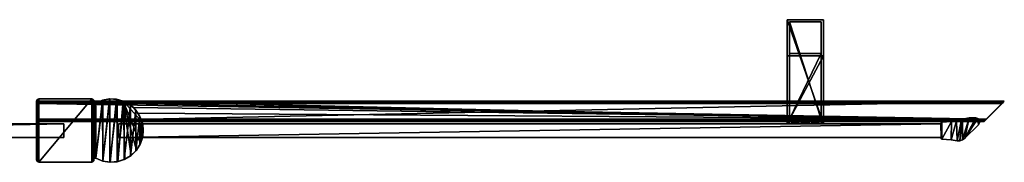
# Model space of a CAD drawing. Header units: metres. Extents: x 0 to 747, y -215 to 49.
# Tile 10 of 10: x 312 to 747, y -14 to 49. Entities that reach past the tile are written whole.
import ezdxf

# ---------------------------------------------------------------- set-up
doc = ezdxf.new("R2010")
doc.units = ezdxf.units.M

msp = doc.modelspace()

# ---------------------------------------------------------------- linework, layer by layer
at = {"layer": 'Y2A75L'}
for points in [[(726.200134, 4.314908, 13.5), (728.414612, 4.919908, 13.5), (726.422729, -4.53554, 13.5)], [(728.414612, 4.919908, 13.5), (726.200134, 4.314908, 13.5), (728.414612, 4.919908, 1980.5)], [(726.200134, 4.314908, 13.5), (726.200134, 4.314908, 1980.5), (728.414612, 4.919908, 1980.5)], [(728.414612, 4.919908, 1980.5), (726.200134, 4.314908, 1980.5), (726.422729, -4.53554, 1980.5)], [(726.422729, -4.53554, 13.5), (728.414612, 4.919908, 13.5), (727.660767, -4.524976, 13.5)], [(727.660767, -4.524976, 1980.5), (728.414612, 4.919908, 1980.5), (726.422729, -4.53554, 1980.5)], [(728.414612, 4.919908, 13.5), (728.756226, 5.03027, 13.5), (727.660767, -4.524976, 13.5)], [(727.660767, -4.524976, 13.5), (728.756226, 5.03027, 13.5), (728.836304, -4.136368, 13.5)], [(728.836304, -4.136368, 1980.5), (728.756226, 5.03027, 1980.5), (727.660767, -4.524976, 1980.5)], [(728.756226, 5.03027, 1980.5), (728.414612, 4.919908, 1980.5), (727.660767, -4.524976, 1980.5)], [(728.756226, 5.03027, 1980.5), (728.756226, 5.03027, 13.5), (728.414612, 4.919908, 1980.5)], [(728.756226, 5.03027, 13.5), (728.414612, 4.919908, 13.5), (728.414612, 4.919908, 1980.5)], [(728.756226, 5.03027, 13.5), (731.707153, 5.629982, 13.5), (728.836304, -4.136368, 13.5)], [(728.756226, 5.03027, 13.5), (728.756226, 5.03027, 1980.5), (731.707153, 5.629982, 13.5)], [(728.756226, 5.03027, 1980.5), (731.707153, 5.629982, 1980.5), (731.707153, 5.629982, 13.5)], [(731.707153, 5.629982, 1980.5), (728.756226, 5.03027, 1980.5), (728.836304, -4.136368, 1980.5)], [(728.836304, -4.136368, 13.5), (731.707153, 5.629982, 13.5), (729.83667, -3.406941, 13.5)], [(729.83667, -3.406941, 1980.5), (731.707153, 5.629982, 1980.5), (728.836304, -4.136368, 1980.5)], [(731.707153, 5.629982, 13.5), (734.718201, 5.667322, 13.5), (729.83667, -3.406941, 13.5)], [(734.718201, 5.667322, 13.5), (735.661133, 5.305964, 13.5), (729.83667, -3.406941, 13.5)], [(735.661133, 5.305964, 1980.5), (734.718201, 5.667322, 1980.5), (729.83667, -3.406941, 1980.5)], [(729.83667, -3.406941, 1980.5), (734.718201, 5.667322, 1980.5), (731.707153, 5.629982, 1980.5)], [(729.83667, -3.406941, 13.5), (735.661133, 5.305964, 13.5), (735.844177, 2.600565, 13.5)], [(735.844177, 2.600565, 1980.5), (735.661133, 5.305964, 1980.5), (729.83667, -3.406941, 1980.5)], [(731.707153, 5.629982, 13.5), (731.707153, 5.629982, 1980.5), (734.718201, 5.667322, 13.5)], [(731.707153, 5.629982, 1980.5), (734.718201, 5.667322, 1980.5), (734.718201, 5.667322, 13.5)], [(734.718201, 5.667322, 13.5), (734.718201, 5.667322, 1980.5), (735.661133, 5.305964, 13.5)], [(734.718201, 5.667322, 1980.5), (735.661133, 5.305964, 1980.5), (735.661133, 5.305964, 13.5)], [(735.661133, 5.305964, 13.5), (736.261047, 4.493719, 13.5), (735.844177, 2.600565, 13.5)], [(735.661133, 5.305964, 13.5), (735.661133, 5.305964, 1980.5), (736.261047, 4.493719, 13.5)], [(735.661133, 5.305964, 1980.5), (736.261047, 4.493719, 1980.5), (736.261047, 4.493719, 13.5)], [(736.261047, 4.493719, 1980.5), (735.661133, 5.305964, 1980.5), (735.844177, 2.600565, 1980.5)], [(735.844177, 2.600565, 13.5), (736.261047, 4.493719, 13.5), (736.329224, 3.486223, 13.5)], [(736.329224, 3.486223, 1980.5), (736.261047, 4.493719, 1980.5), (735.844177, 2.600565, 1980.5)], [(736.261047, 4.493719, 13.5), (736.261047, 4.493719, 1980.5), (736.329224, 3.486223, 13.5)], [(736.261047, 4.493719, 1980.5), (736.329224, 3.486223, 1980.5), (736.329224, 3.486223, 13.5)], [(24.000277, 3, 3), (24.000277, 3, 1994), (331.000275, 3, 3)], [(24.000277, 3, 1994), (331.000275, 3, 1994), (331.000275, 3, 3)], [(24.000277, 3, 3), (331.000275, 3, 3), (24.000277, -3, 3)], [(331.000275, 3, 3), (331.000275, -3, 3), (24.000277, -3, 3)], [(24.000277, 3, 1994), (24.000277, -3, 1994), (331.000275, 3, 1994)], [(24.000277, -3, 1994), (331.000275, -3, 1994), (331.000275, 3, 1994)], [(331.000275, 3, 3), (331.000275, 3, 1994), (331.000275, -3, 3)], [(331.000275, 3, 1994), (331.000275, -3, 1994), (331.000275, -3, 3)], [(719.303833, -3, 13.5), (355.200287, -3.000001, 13.5), (719.254089, 3, 13.5)], [(719.254089, 3, 13.5), (355.200287, -3.000001, 13.5), (355.200287, 3, 13.5)], [(355.200287, 3, 13.5), (355.200287, 3, 1980.5), (719.254089, 3, 13.5)], [(355.200287, 3, 1980.5), (719.254089, 3, 1980.5), (719.254089, 3, 13.5)], [(355.200287, -3.000001, 13.5), (355.200287, -3.000001, 1980.5), (355.200287, 3, 13.5)], [(355.200287, -3.000001, 1980.5), (355.200287, 3, 1980.5), (355.200287, 3, 13.5)], [(719.303833, -3, 1980.5), (719.254089, 3, 1980.5), (355.200287, -3.000001, 1980.5)], [(719.254089, 3, 1980.5), (355.200287, 3, 1980.5), (355.200287, -3.000001, 1980.5)], [(719.238159, 3.304193, 13.5), (719.401672, 3.561177, 13.5), (719.254089, 3, 13.5)], [(719.238159, 3.304193, 13.5), (719.238159, 3.304193, 1980.5), (719.401672, 3.561177, 13.5)], [(719.238159, 3.304193, 1980.5), (719.401672, 3.561177, 1980.5), (719.401672, 3.561177, 13.5)], [(719.254089, 3, 1980.5), (719.401672, 3.561177, 1980.5), (719.238159, 3.304193, 1980.5)], [(719.254089, 3, 13.5), (719.254089, 3, 1980.5), (719.238159, 3.304193, 13.5)], [(719.254089, 3, 1980.5), (719.238159, 3.304193, 1980.5), (719.238159, 3.304193, 13.5)], [(719.401672, 3.561177, 13.5), (719.303833, -3, 13.5), (719.254089, 3, 13.5)], [(719.401672, 3.561177, 1980.5), (719.254089, 3, 1980.5), (719.303833, -3, 1980.5)], [(719.370972, -3.630927, 13.5), (719.303833, -3, 13.5), (719.401672, 3.561177, 13.5)], [(719.370972, -3.630927, 1980.5), (719.401672, 3.561177, 1980.5), (719.303833, -3, 1980.5)], [(719.676697, -3.772542, 13.5), (719.370972, -3.630927, 13.5), (719.684021, 3.675574, 13.5)], [(719.684021, 3.675574, 13.5), (719.370972, -3.630927, 13.5), (719.401672, 3.561177, 13.5)], [(719.676697, -3.772542, 1980.5), (719.684021, 3.675574, 1980.5), (719.370972, -3.630927, 1980.5)], [(719.684021, 3.675574, 1980.5), (719.401672, 3.561177, 1980.5), (719.370972, -3.630927, 1980.5)], [(719.401672, 3.561177, 13.5), (719.401672, 3.561177, 1980.5), (719.684021, 3.675574, 13.5)], [(719.401672, 3.561177, 1980.5), (719.684021, 3.675574, 1980.5), (719.684021, 3.675574, 13.5)], [(723.754822, -4.140942, 13.5), (719.676697, -3.772542, 13.5), (723.926697, 3.996364, 13.5)], [(723.926697, 3.996364, 13.5), (719.676697, -3.772542, 13.5), (719.684021, 3.675574, 13.5)], [(723.754822, -4.140942, 1980.5), (723.926697, 3.996364, 1980.5), (719.676697, -3.772542, 1980.5)], [(723.926697, 3.996364, 1980.5), (719.684021, 3.675574, 1980.5), (719.676697, -3.772542, 1980.5)], [(723.926697, 3.996364, 13.5), (719.684021, 3.675574, 13.5), (723.926697, 3.996364, 1980.5)], [(719.684021, 3.675574, 13.5), (719.684021, 3.675574, 1980.5), (723.926697, 3.996364, 1980.5)], [(723.754822, -4.140942, 13.5), (726.200134, 4.314908, 13.5), (726.422729, -4.53554, 13.5)], [(726.200134, 4.314908, 13.5), (723.754822, -4.140942, 13.5), (723.926697, 3.996364, 13.5)], [(726.422729, -4.53554, 1980.5), (726.200134, 4.314908, 1980.5), (723.754822, -4.140942, 1980.5)], [(726.200134, 4.314908, 1980.5), (723.926697, 3.996364, 1980.5), (723.754822, -4.140942, 1980.5)], [(726.200134, 4.314908, 13.5), (723.926697, 3.996364, 13.5), (726.200134, 4.314908, 1980.5)], [(723.926697, 3.996364, 13.5), (723.926697, 3.996364, 1980.5), (726.200134, 4.314908, 1980.5)], [(729.83667, -3.406941, 13.5), (735.844177, 2.600565, 13.5), (729.83667, -3.406941, 1980.5)], [(735.844177, 2.600565, 13.5), (735.844177, 2.600565, 1980.5), (729.83667, -3.406941, 1980.5)], [(736.329224, 3.486223, 13.5), (736.329224, 3.486223, 1980.5), (735.844177, 2.600565, 13.5)], [(736.329224, 3.486223, 1980.5), (735.844177, 2.600565, 1980.5), (735.844177, 2.600565, 13.5)], [(331.000275, -3, 3), (331.000275, -3, 1994), (24.000277, -3, 3)], [(331.000275, -3, 1994), (24.000277, -3, 1994), (24.000277, -3, 3)], [(719.303833, -3, 13.5), (719.303833, -3, 1980.5), (355.200287, -3.000001, 13.5)], [(719.303833, -3, 1980.5), (355.200287, -3.000001, 1980.5), (355.200287, -3.000001, 13.5)], [(719.370972, -3.630927, 13.5), (719.224487, -3.327477, 13.5), (719.303833, -3, 13.5)], [(719.224487, -3.327477, 13.5), (719.224487, -3.327477, 1980.5), (719.303833, -3, 13.5)], [(719.224487, -3.327477, 1980.5), (719.303833, -3, 1980.5), (719.303833, -3, 13.5)], [(719.303833, -3, 1980.5), (719.224487, -3.327477, 1980.5), (719.370972, -3.630927, 1980.5)], [(719.370972, -3.630927, 13.5), (719.370972, -3.630927, 1980.5), (719.224487, -3.327477, 13.5)], [(719.370972, -3.630927, 1980.5), (719.224487, -3.327477, 1980.5), (719.224487, -3.327477, 13.5)], [(719.676697, -3.772542, 13.5), (719.676697, -3.772542, 1980.5), (719.370972, -3.630927, 13.5)], [(719.676697, -3.772542, 1980.5), (719.370972, -3.630927, 1980.5), (719.370972, -3.630927, 13.5)], [(719.676697, -3.772542, 13.5), (723.754822, -4.140942, 13.5), (719.676697, -3.772542, 1980.5)], [(723.754822, -4.140942, 13.5), (723.754822, -4.140942, 1980.5), (719.676697, -3.772542, 1980.5)], [(723.754822, -4.140942, 13.5), (726.422729, -4.53554, 13.5), (723.754822, -4.140942, 1980.5)], [(726.422729, -4.53554, 13.5), (726.422729, -4.53554, 1980.5), (723.754822, -4.140942, 1980.5)], [(728.836304, -4.136368, 13.5), (728.836304, -4.136368, 1980.5), (727.660767, -4.524976, 13.5)], [(728.836304, -4.136368, 1980.5), (727.660767, -4.524976, 1980.5), (727.660767, -4.524976, 13.5)], [(729.83667, -3.406941, 13.5), (729.83667, -3.406941, 1980.5), (728.836304, -4.136368, 13.5)], [(729.83667, -3.406941, 1980.5), (728.836304, -4.136368, 1980.5), (728.836304, -4.136368, 13.5)], [(727.660767, -4.524976, 13.5), (727.660767, -4.524976, 1980.5), (726.422729, -4.53554, 13.5)], [(727.660767, -4.524976, 1980.5), (726.422729, -4.53554, 1980.5), (726.422729, -4.53554, 13.5)]]:
    msp.add_3dface(points, dxfattribs=at)
at = {"layer": 'Y2A75L0'}
for points in [[(651.254089, 49, 1197), (651.254089, 3, 1181), (651.254089, 3, 1197)], [(651.254089, 3, 1181), (651.254089, 49, 1197), (651.254089, 33, 1181)], [(651.254089, 49, 1197), (651.254089, 49, 797), (651.254089, 33, 1181)], [(651.254089, 33, 1181), (651.254089, 49, 797), (651.254089, 33, 813)], [(651.254089, 49, 797), (651.254089, 3, 797), (651.254089, 33, 813)], [(667.254089, 49, 797), (667.254089, 3, 797), (651.254089, 49, 797)], [(667.254089, 3, 797), (651.254089, 3, 797), (651.254089, 49, 797)], [(651.254089, 49, 797), (651.254089, 49, 1197), (667.254089, 49, 797)], [(651.254089, 49, 1197), (667.254089, 49, 1197), (667.254089, 49, 797)], [(667.254089, 49, 1197), (651.254089, 49, 1197), (667.254089, 3, 1197)], [(651.254089, 49, 1197), (651.254089, 3, 1197), (667.254089, 3, 1197)], [(652.254089, 5, 1196), (652.254089, 5, 1182), (652.254089, 48, 1196)], [(652.254089, 5, 1182), (652.254089, 34, 1182), (652.254089, 48, 1196)], [(652.254089, 48, 1196), (652.254089, 34, 1182), (652.254089, 48, 798)], [(652.254089, 34, 1182), (652.254089, 34, 812), (652.254089, 48, 798)], [(652.254089, 48, 798), (652.254089, 34, 812), (652.254089, 5, 798)], [(666.254089, 48, 798), (652.254089, 48, 798), (666.254089, 5, 798)], [(652.254089, 48, 798), (652.254089, 5, 798), (666.254089, 5, 798)], [(652.254089, 48, 798), (666.254089, 48, 798), (652.254089, 48, 1196)], [(666.254089, 48, 798), (666.254089, 48, 1196), (652.254089, 48, 1196)], [(666.254089, 48, 1196), (666.254089, 5, 1196), (652.254089, 48, 1196)], [(666.254089, 5, 1196), (652.254089, 5, 1196), (652.254089, 48, 1196)], [(666.254089, 48, 1196), (666.254089, 5, 1182), (666.254089, 5, 1196)], [(666.254089, 5, 1182), (666.254089, 48, 1196), (666.254089, 34, 1182)], [(666.254089, 48, 1196), (666.254089, 48, 798), (666.254089, 34, 1182)], [(666.254089, 34, 1182), (666.254089, 48, 798), (666.254089, 34, 812)], [(666.254089, 48, 798), (666.254089, 5, 798), (666.254089, 34, 812)], [(667.254089, 3, 1197), (667.254089, 3, 1181), (667.254089, 49, 1197)], [(667.254089, 3, 1181), (667.254089, 33, 1181), (667.254089, 49, 1197)], [(667.254089, 49, 1197), (667.254089, 33, 1181), (667.254089, 49, 797)], [(667.254089, 33, 1181), (667.254089, 33, 813), (667.254089, 49, 797)], [(667.254089, 49, 797), (667.254089, 33, 813), (667.254089, 3, 797)], [(651.254089, 33, 813), (651.254089, 3, 797), (651.254089, 3, 813)], [(651.254089, 33, 1181), (651.254089, 33, 813), (667.254089, 33, 1181)], [(651.254089, 33, 813), (667.254089, 33, 813), (667.254089, 33, 1181)], [(667.254089, 3, 813), (667.254089, 33, 813), (651.254089, 3, 813)], [(667.254089, 33, 813), (651.254089, 33, 813), (651.254089, 3, 813)], [(667.254089, 3, 1181), (651.254089, 3, 1181), (667.254089, 33, 1181)], [(651.254089, 3, 1181), (651.254089, 33, 1181), (667.254089, 33, 1181)], [(652.254089, 34, 1182), (666.254089, 34, 1182), (652.254089, 34, 812)], [(666.254089, 34, 1182), (666.254089, 34, 812), (652.254089, 34, 812)], [(652.254089, 34, 812), (652.254089, 5, 812), (652.254089, 5, 798)], [(666.254089, 5, 812), (652.254089, 5, 812), (666.254089, 34, 812)], [(652.254089, 5, 812), (652.254089, 34, 812), (666.254089, 34, 812)], [(666.254089, 5, 1182), (666.254089, 34, 1182), (652.254089, 5, 1182)], [(666.254089, 34, 1182), (652.254089, 34, 1182), (652.254089, 5, 1182)], [(666.254089, 34, 812), (666.254089, 5, 798), (666.254089, 5, 812)], [(667.254089, 33, 813), (667.254089, 3, 813), (667.254089, 3, 797)], [(666.254089, 5, 798), (652.254089, 5, 798), (659.302856, 5, 802.933594)], [(659.302856, 5, 802.933594), (652.254089, 5, 798), (658.263123, 5, 803.186035)], [(658.263123, 5, 803.186035), (652.254089, 5, 798), (657.488892, 5, 803.924561)], [(657.488892, 5, 803.924561), (652.254089, 5, 798), (657.187622, 5, 804.951233)], [(657.187622, 5, 804.951233), (652.254089, 5, 798), (657.440125, 5, 805.990967)], [(657.440125, 5, 805.990967), (652.254089, 5, 812), (658.17865, 5, 806.765198)], [(652.254089, 5, 812), (657.440125, 5, 805.990967), (652.254089, 5, 798)], [(658.17865, 5, 806.765198), (652.254089, 5, 812), (659.205322, 5, 807.066406)], [(652.254089, 5, 812), (666.254089, 5, 812), (659.205322, 5, 807.066406)], [(652.254089, 5, 1196), (666.254089, 5, 1196), (659.302856, 5, 1191.066406)], [(666.254089, 5, 1182), (652.254089, 5, 1182), (660.245056, 5, 1187.186035)], [(660.245056, 5, 1187.186035), (652.254089, 5, 1182), (659.205322, 5, 1186.933594)], [(659.205322, 5, 1186.933594), (652.254089, 5, 1182), (658.17865, 5, 1187.234863)], [(658.17865, 5, 1187.234863), (652.254089, 5, 1182), (657.440125, 5, 1188.009033)], [(657.440125, 5, 1188.009033), (652.254089, 5, 1182), (657.187622, 5, 1189.048828)], [(657.187622, 5, 1189.048828), (652.254089, 5, 1182), (657.488892, 5, 1190.075439)], [(652.254089, 5, 1182), (652.254089, 5, 1196), (657.488892, 5, 1190.075439)], [(657.488892, 5, 1190.075439), (652.254089, 5, 1196), (658.263123, 5, 1190.813965)], [(652.254089, 5, 1196), (659.302856, 5, 1191.066406), (658.263123, 5, 1190.813965)], [(657.488892, 5, 803.924561), (657.187622, 5, 804.951233), (657.488892, 4, 803.924561)], [(657.488892, 4, 803.924561), (657.187622, 5, 804.951233), (657.187622, 4, 804.951233)], [(657.187622, 5, 804.951233), (657.440125, 5, 805.990967), (657.187622, 4, 804.951233)], [(657.187622, 4, 804.951233), (657.440125, 5, 805.990967), (657.440125, 4, 805.990967)], [(657.488892, 4, 1190.075439), (657.187622, 4, 1189.048828), (657.488892, 5, 1190.075439)], [(657.488892, 5, 1190.075439), (657.187622, 4, 1189.048828), (657.187622, 5, 1189.048828)], [(657.187622, 4, 1189.048828), (657.440125, 4, 1188.009033), (657.187622, 5, 1189.048828)], [(657.187622, 5, 1189.048828), (657.440125, 4, 1188.009033), (657.440125, 5, 1188.009033)], [(658.17865, 4, 806.765198), (657.440125, 4, 805.990967), (658.17865, 5, 806.765198)], [(658.17865, 5, 806.765198), (657.440125, 4, 805.990967), (657.440125, 5, 805.990967)], [(658.17865, 5, 1187.234863), (657.440125, 5, 1188.009033), (658.17865, 4, 1187.234863)], [(658.17865, 4, 1187.234863), (657.440125, 5, 1188.009033), (657.440125, 4, 1188.009033)], [(658.263123, 4, 803.186035), (657.488892, 5, 803.924561), (657.488892, 4, 803.924561)], [(657.488892, 5, 803.924561), (658.263123, 4, 803.186035), (658.263123, 5, 803.186035)], [(658.263123, 5, 1190.813965), (657.488892, 4, 1190.075439), (657.488892, 5, 1190.075439)], [(657.488892, 4, 1190.075439), (658.263123, 5, 1190.813965), (658.263123, 4, 1190.813965)], [(659.205322, 4, 807.066406), (658.17865, 4, 806.765198), (659.205322, 5, 807.066406)], [(659.205322, 5, 807.066406), (658.17865, 4, 806.765198), (658.17865, 5, 806.765198)], [(659.205322, 5, 1186.933594), (658.17865, 5, 1187.234863), (659.205322, 4, 1186.933594)], [(659.205322, 4, 1186.933594), (658.17865, 5, 1187.234863), (658.17865, 4, 1187.234863)], [(658.263123, 4, 803.186035), (659.302856, 4, 802.933594), (658.263123, 5, 803.186035)], [(658.263123, 5, 803.186035), (659.302856, 4, 802.933594), (659.302856, 5, 802.933594)], [(658.263123, 5, 1190.813965), (659.302856, 5, 1191.066406), (658.263123, 4, 1190.813965)], [(658.263123, 4, 1190.813965), (659.302856, 5, 1191.066406), (659.302856, 4, 1191.066406)], [(660.245056, 4, 806.813965), (659.205322, 4, 807.066406), (660.245056, 5, 806.813965)], [(660.245056, 5, 806.813965), (659.205322, 4, 807.066406), (659.205322, 5, 807.066406)], [(659.205322, 5, 807.066406), (666.254089, 5, 812), (660.245056, 5, 806.813965)], [(660.245056, 5, 1187.186035), (659.205322, 5, 1186.933594), (660.245056, 4, 1187.186035)], [(660.245056, 4, 1187.186035), (659.205322, 5, 1186.933594), (659.205322, 4, 1186.933594)], [(659.302856, 4, 802.933594), (660.329529, 4, 803.234802), (659.302856, 5, 802.933594)], [(659.302856, 5, 802.933594), (660.329529, 4, 803.234802), (660.329529, 5, 803.234802)], [(660.329529, 5, 803.234802), (666.254089, 5, 798), (659.302856, 5, 802.933594)], [(659.302856, 5, 1191.066406), (660.329529, 5, 1190.765137), (659.302856, 4, 1191.066406)], [(659.302856, 4, 1191.066406), (660.329529, 5, 1190.765137), (660.329529, 4, 1190.765137)], [(659.302856, 5, 1191.066406), (666.254089, 5, 1196), (660.329529, 5, 1190.765137)], [(660.245056, 4, 806.813965), (661.019287, 5, 806.075439), (661.019287, 4, 806.075439)], [(661.019287, 5, 806.075439), (660.245056, 4, 806.813965), (660.245056, 5, 806.813965)], [(666.254089, 5, 812), (661.019287, 5, 806.075439), (660.245056, 5, 806.813965)], [(660.245056, 5, 1187.186035), (661.019287, 4, 1187.924561), (661.019287, 5, 1187.924561)], [(661.019287, 4, 1187.924561), (660.245056, 5, 1187.186035), (660.245056, 4, 1187.186035)], [(661.019287, 5, 1187.924561), (666.254089, 5, 1182), (660.245056, 5, 1187.186035)], [(660.329529, 4, 803.234802), (661.068054, 4, 804.009033), (660.329529, 5, 803.234802)], [(660.329529, 5, 803.234802), (661.068054, 4, 804.009033), (661.068054, 5, 804.009033)], [(661.068054, 5, 804.009033), (666.254089, 5, 798), (660.329529, 5, 803.234802)], [(660.329529, 5, 1190.765137), (661.068054, 5, 1189.990967), (660.329529, 4, 1190.765137)], [(660.329529, 4, 1190.765137), (661.068054, 5, 1189.990967), (661.068054, 4, 1189.990967)], [(660.329529, 5, 1190.765137), (666.254089, 5, 1196), (661.068054, 5, 1189.990967)], [(661.019287, 5, 806.075439), (661.320496, 5, 805.048767), (661.019287, 4, 806.075439)], [(661.019287, 4, 806.075439), (661.320496, 5, 805.048767), (661.320496, 4, 805.048767)], [(666.254089, 5, 812), (666.254089, 5, 798), (661.019287, 5, 806.075439)], [(661.019287, 5, 806.075439), (666.254089, 5, 798), (661.320496, 5, 805.048767)], [(661.019287, 4, 1187.924561), (661.320496, 4, 1188.951172), (661.019287, 5, 1187.924561)], [(661.019287, 5, 1187.924561), (661.320496, 4, 1188.951172), (661.320496, 5, 1188.951172)], [(661.320496, 5, 1188.951172), (666.254089, 5, 1182), (661.019287, 5, 1187.924561)], [(661.320496, 5, 805.048767), (661.068054, 5, 804.009033), (661.320496, 4, 805.048767)], [(661.320496, 4, 805.048767), (661.068054, 5, 804.009033), (661.068054, 4, 804.009033)], [(661.320496, 5, 805.048767), (666.254089, 5, 798), (661.068054, 5, 804.009033)], [(661.320496, 4, 1188.951172), (661.068054, 4, 1189.990967), (661.320496, 5, 1188.951172)], [(661.320496, 5, 1188.951172), (661.068054, 4, 1189.990967), (661.068054, 5, 1189.990967)], [(666.254089, 5, 1196), (666.254089, 5, 1182), (661.068054, 5, 1189.990967)], [(661.068054, 5, 1189.990967), (666.254089, 5, 1182), (661.320496, 5, 1188.951172)], [(659.254089, 3, 812.25), (651.254089, 3, 813), (657.366638, 3, 812)], [(667.254089, 3, 813), (651.254089, 3, 813), (666.254089, 3, 812)], [(666.254089, 3, 812), (651.254089, 3, 813), (659.254089, 3, 812.25)], [(666.254089, 3, 798), (651.254089, 3, 797), (667.254089, 3, 797)], [(659.254089, 3, 797.75), (651.254089, 3, 797), (666.254089, 3, 798)], [(657.366638, 3, 798), (651.254089, 3, 797), (659.254089, 3, 797.75)], [(652.254089, 3, 798), (651.254089, 3, 797), (657.366638, 3, 798)], [(652.254089, 3, 803.112549), (651.254089, 3, 797), (652.254089, 3, 798)], [(652.254089, 3, 806.887451), (651.254089, 3, 813), (652.004089, 3, 805)], [(651.254089, 3, 813), (651.254089, 3, 797), (652.004089, 3, 805)], [(652.004089, 3, 805), (651.254089, 3, 797), (652.254089, 3, 803.112549)], [(652.254089, 3, 812), (651.254089, 3, 813), (652.254089, 3, 806.887451)], [(657.366638, 3, 812), (651.254089, 3, 813), (652.254089, 3, 812)], [(659.254089, 3, 1196.25), (651.254089, 3, 1197), (657.366638, 3, 1196)], [(667.254089, 3, 1197), (651.254089, 3, 1197), (666.254089, 3, 1196)], [(666.254089, 3, 1196), (651.254089, 3, 1197), (659.254089, 3, 1196.25)], [(666.254089, 3, 1182), (651.254089, 3, 1181), (667.254089, 3, 1181)], [(659.254089, 3, 1181.75), (651.254089, 3, 1181), (666.254089, 3, 1182)], [(657.366638, 3, 1182), (651.254089, 3, 1181), (659.254089, 3, 1181.75)], [(652.254089, 3, 1182), (651.254089, 3, 1181), (657.366638, 3, 1182)], [(652.254089, 3, 1187.112549), (651.254089, 3, 1181), (652.254089, 3, 1182)], [(652.254089, 3, 1190.887451), (651.254089, 3, 1197), (652.004089, 3, 1189)], [(651.254089, 3, 1197), (651.254089, 3, 1181), (652.004089, 3, 1189)], [(652.004089, 3, 1189), (651.254089, 3, 1181), (652.254089, 3, 1187.112549)], [(652.254089, 3, 1196), (651.254089, 3, 1197), (652.254089, 3, 1190.887451)], [(657.366638, 3, 1196), (651.254089, 3, 1197), (652.254089, 3, 1196)], [(652.254089, 4, 806.887451), (652.004089, 4, 805), (657.440125, 4, 805.990967)], [(657.440125, 4, 805.990967), (652.004089, 4, 805), (657.187622, 4, 804.951233)], [(652.254089, 4, 803.112549), (657.187622, 4, 804.951233), (652.004089, 4, 805)], [(652.254089, 3, 806.887451), (652.004089, 3, 805), (652.254089, 4, 806.887451)], [(652.004089, 3, 805), (652.004089, 4, 805), (652.254089, 4, 806.887451)], [(652.004089, 3, 805), (652.254089, 3, 803.112549), (652.004089, 4, 805)], [(652.254089, 3, 803.112549), (652.254089, 4, 803.112549), (652.004089, 4, 805)], [(652.254089, 4, 1187.112549), (652.004089, 4, 1189), (652.254089, 3, 1187.112549)], [(652.004089, 4, 1189), (652.004089, 3, 1189), (652.254089, 3, 1187.112549)], [(652.004089, 4, 1189), (652.254089, 4, 1190.887451), (652.004089, 3, 1189)], [(652.254089, 4, 1190.887451), (652.254089, 3, 1190.887451), (652.004089, 3, 1189)], [(657.440125, 4, 1188.009033), (652.004089, 4, 1189), (652.254089, 4, 1187.112549)], [(657.187622, 4, 1189.048828), (652.004089, 4, 1189), (657.440125, 4, 1188.009033)], [(657.488892, 4, 1190.075439), (652.004089, 4, 1189), (657.187622, 4, 1189.048828)], [(652.004089, 4, 1189), (658.263123, 4, 1190.813965), (652.254089, 4, 1190.887451)], [(658.263123, 4, 1190.813965), (652.004089, 4, 1189), (657.488892, 4, 1190.075439)], [(652.254089, 4, 803.112549), (652.254089, 4, 798), (658.263123, 4, 803.186035)], [(652.254089, 4, 798), (657.366638, 4, 798), (658.263123, 4, 803.186035)], [(657.366638, 4, 812), (652.254089, 4, 812), (659.205322, 4, 807.066406)], [(652.254089, 4, 812), (652.254089, 4, 806.887451), (659.205322, 4, 807.066406)], [(659.205322, 4, 807.066406), (652.254089, 4, 806.887451), (658.17865, 4, 806.765198)], [(658.17865, 4, 806.765198), (652.254089, 4, 806.887451), (657.440125, 4, 805.990967)], [(657.488892, 4, 803.924561), (652.254089, 4, 803.112549), (658.263123, 4, 803.186035)], [(657.187622, 4, 804.951233), (652.254089, 4, 803.112549), (657.488892, 4, 803.924561)], [(657.366638, 4, 798), (652.254089, 4, 798), (657.366638, 3, 798)], [(652.254089, 4, 798), (652.254089, 3, 798), (657.366638, 3, 798)], [(652.254089, 4, 803.112549), (652.254089, 3, 803.112549), (652.254089, 4, 798)], [(652.254089, 3, 803.112549), (652.254089, 3, 798), (652.254089, 4, 798)], [(652.254089, 4, 812), (657.366638, 4, 812), (652.254089, 3, 812)], [(657.366638, 4, 812), (657.366638, 3, 812), (652.254089, 3, 812)], [(652.254089, 4, 812), (652.254089, 3, 812), (652.254089, 4, 806.887451)], [(652.254089, 3, 812), (652.254089, 3, 806.887451), (652.254089, 4, 806.887451)], [(657.366638, 4, 1196), (657.366638, 3, 1196), (652.254089, 4, 1196)], [(657.366638, 3, 1196), (652.254089, 3, 1196), (652.254089, 4, 1196)], [(652.254089, 4, 1196), (652.254089, 3, 1196), (652.254089, 4, 1190.887451)], [(652.254089, 3, 1196), (652.254089, 3, 1190.887451), (652.254089, 4, 1190.887451)], [(652.254089, 4, 1182), (652.254089, 3, 1182), (657.366638, 4, 1182)], [(652.254089, 3, 1182), (657.366638, 3, 1182), (657.366638, 4, 1182)], [(652.254089, 4, 1187.112549), (652.254089, 3, 1187.112549), (652.254089, 4, 1182)], [(652.254089, 3, 1187.112549), (652.254089, 3, 1182), (652.254089, 4, 1182)], [(657.440125, 4, 1188.009033), (652.254089, 4, 1187.112549), (658.17865, 4, 1187.234863)], [(652.254089, 4, 1196), (652.254089, 4, 1190.887451), (657.366638, 4, 1196)], [(652.254089, 4, 1190.887451), (658.263123, 4, 1190.813965), (657.366638, 4, 1196)], [(658.17865, 4, 1187.234863), (652.254089, 4, 1187.112549), (659.205322, 4, 1186.933594)], [(652.254089, 4, 1187.112549), (652.254089, 4, 1182), (659.205322, 4, 1186.933594)], [(659.205322, 4, 1186.933594), (652.254089, 4, 1182), (657.366638, 4, 1182)], [(658.263123, 4, 803.186035), (657.366638, 4, 798), (659.302856, 4, 802.933594)], [(657.366638, 4, 798), (659.254089, 4, 797.75), (659.302856, 4, 802.933594)], [(659.205322, 4, 807.066406), (659.254089, 4, 812.25), (657.366638, 4, 812)], [(659.254089, 3, 812.25), (657.366638, 3, 812), (659.254089, 4, 812.25)], [(657.366638, 3, 812), (657.366638, 4, 812), (659.254089, 4, 812.25)], [(657.366638, 3, 798), (659.254089, 3, 797.75), (657.366638, 4, 798)], [(659.254089, 3, 797.75), (659.254089, 4, 797.75), (657.366638, 4, 798)], [(659.254089, 4, 1181.75), (657.366638, 4, 1182), (659.254089, 3, 1181.75)], [(657.366638, 4, 1182), (657.366638, 3, 1182), (659.254089, 3, 1181.75)], [(657.366638, 4, 1196), (659.254089, 4, 1196.25), (657.366638, 3, 1196)], [(659.254089, 4, 1196.25), (659.254089, 3, 1196.25), (657.366638, 3, 1196)], [(657.366638, 4, 1196), (658.263123, 4, 1190.813965), (659.254089, 4, 1196.25)], [(659.254089, 4, 1181.75), (659.205322, 4, 1186.933594), (657.366638, 4, 1182)], [(658.263123, 4, 1190.813965), (659.302856, 4, 1191.066406), (659.254089, 4, 1196.25)], [(660.245056, 4, 806.813965), (661.141541, 4, 812), (659.205322, 4, 807.066406)], [(661.141541, 4, 812), (659.254089, 4, 812.25), (659.205322, 4, 807.066406)], [(660.245056, 4, 1187.186035), (659.205322, 4, 1186.933594), (659.254089, 4, 1181.75)], [(659.302856, 4, 802.933594), (659.254089, 4, 797.75), (661.141541, 4, 798)], [(661.141541, 3, 812), (659.254089, 3, 812.25), (661.141541, 4, 812)], [(659.254089, 3, 812.25), (659.254089, 4, 812.25), (661.141541, 4, 812)], [(659.254089, 3, 797.75), (661.141541, 3, 798), (659.254089, 4, 797.75)], [(661.141541, 3, 798), (661.141541, 4, 798), (659.254089, 4, 797.75)], [(661.141541, 4, 1182), (659.254089, 4, 1181.75), (661.141541, 3, 1182)], [(659.254089, 4, 1181.75), (659.254089, 3, 1181.75), (661.141541, 3, 1182)], [(659.254089, 4, 1196.25), (661.141541, 4, 1196), (659.254089, 3, 1196.25)], [(661.141541, 4, 1196), (661.141541, 3, 1196), (659.254089, 3, 1196.25)], [(659.254089, 4, 1196.25), (659.302856, 4, 1191.066406), (661.141541, 4, 1196)], [(661.141541, 4, 1182), (660.245056, 4, 1187.186035), (659.254089, 4, 1181.75)], [(666.254089, 3, 812), (659.254089, 3, 812.25), (661.141541, 3, 812)], [(661.141541, 3, 798), (659.254089, 3, 797.75), (666.254089, 3, 798)], [(666.254089, 3, 1196), (659.254089, 3, 1196.25), (661.141541, 3, 1196)], [(661.141541, 3, 1182), (659.254089, 3, 1181.75), (666.254089, 3, 1182)], [(660.329529, 4, 803.234802), (659.302856, 4, 802.933594), (666.254089, 4, 798)], [(666.254089, 4, 798), (659.302856, 4, 802.933594), (661.141541, 4, 798)], [(661.141541, 4, 1196), (659.302856, 4, 1191.066406), (666.254089, 4, 1190.887451)], [(666.254089, 4, 1190.887451), (659.302856, 4, 1191.066406), (660.329529, 4, 1190.765137)], [(666.254089, 4, 806.887451), (666.254089, 4, 812), (660.245056, 4, 806.813965)], [(666.254089, 4, 812), (661.141541, 4, 812), (660.245056, 4, 806.813965)], [(666.254089, 4, 806.887451), (660.245056, 4, 806.813965), (666.504089, 4, 805)], [(660.245056, 4, 806.813965), (661.019287, 4, 806.075439), (666.504089, 4, 805)], [(666.254089, 4, 1187.112549), (660.245056, 4, 1187.186035), (661.141541, 4, 1182)], [(666.254089, 4, 1187.112549), (661.019287, 4, 1187.924561), (660.245056, 4, 1187.186035)], [(666.254089, 4, 803.112549), (661.068054, 4, 804.009033), (660.329529, 4, 803.234802)], [(666.254089, 4, 803.112549), (660.329529, 4, 803.234802), (666.254089, 4, 798)], [(666.254089, 4, 1190.887451), (660.329529, 4, 1190.765137), (666.504089, 4, 1189)], [(660.329529, 4, 1190.765137), (661.068054, 4, 1189.990967), (666.504089, 4, 1189)], [(666.504089, 4, 805), (661.019287, 4, 806.075439), (661.320496, 4, 805.048767)], [(661.320496, 4, 1188.951172), (661.019287, 4, 1187.924561), (666.254089, 4, 1187.112549)], [(661.320496, 4, 805.048767), (661.068054, 4, 804.009033), (666.254089, 4, 803.112549)], [(666.504089, 4, 1189), (661.068054, 4, 1189.990967), (661.320496, 4, 1188.951172)], [(661.141541, 4, 812), (666.254089, 4, 812), (661.141541, 3, 812)], [(666.254089, 4, 812), (666.254089, 3, 812), (661.141541, 3, 812)], [(666.254089, 4, 798), (661.141541, 4, 798), (666.254089, 3, 798)], [(661.141541, 4, 798), (661.141541, 3, 798), (666.254089, 3, 798)], [(661.141541, 4, 1182), (661.141541, 3, 1182), (666.254089, 4, 1182)], [(661.141541, 3, 1182), (666.254089, 3, 1182), (666.254089, 4, 1182)], [(666.254089, 4, 1196), (666.254089, 3, 1196), (661.141541, 4, 1196)], [(666.254089, 3, 1196), (661.141541, 3, 1196), (661.141541, 4, 1196)], [(666.254089, 4, 1182), (666.254089, 4, 1187.112549), (661.141541, 4, 1182)], [(666.254089, 4, 1196), (661.141541, 4, 1196), (666.254089, 4, 1190.887451)], [(666.504089, 4, 805), (661.320496, 4, 805.048767), (666.254089, 4, 803.112549)], [(666.504089, 4, 1189), (661.320496, 4, 1188.951172), (666.254089, 4, 1187.112549)], [(666.254089, 4, 798), (666.254089, 3, 798), (666.254089, 4, 803.112549)], [(666.254089, 3, 798), (666.254089, 3, 803.112549), (666.254089, 4, 803.112549)], [(666.254089, 3, 803.112549), (666.504089, 3, 805), (666.254089, 4, 803.112549)], [(666.504089, 3, 805), (666.504089, 4, 805), (666.254089, 4, 803.112549)], [(666.504089, 3, 805), (666.254089, 3, 806.887451), (666.504089, 4, 805)], [(666.254089, 3, 806.887451), (666.254089, 4, 806.887451), (666.504089, 4, 805)], [(666.254089, 4, 806.887451), (666.254089, 3, 806.887451), (666.254089, 4, 812)], [(666.254089, 3, 806.887451), (666.254089, 3, 812), (666.254089, 4, 812)], [(666.254089, 4, 1190.887451), (666.254089, 3, 1190.887451), (666.254089, 4, 1196)], [(666.254089, 3, 1190.887451), (666.254089, 3, 1196), (666.254089, 4, 1196)], [(666.254089, 4, 1190.887451), (666.504089, 4, 1189), (666.254089, 3, 1190.887451)], [(666.504089, 4, 1189), (666.504089, 3, 1189), (666.254089, 3, 1190.887451)], [(666.504089, 4, 1189), (666.254089, 4, 1187.112549), (666.504089, 3, 1189)], [(666.254089, 4, 1187.112549), (666.254089, 3, 1187.112549), (666.504089, 3, 1189)], [(666.254089, 4, 1182), (666.254089, 3, 1182), (666.254089, 4, 1187.112549)], [(666.254089, 3, 1182), (666.254089, 3, 1187.112549), (666.254089, 4, 1187.112549)], [(666.254089, 3, 803.112549), (666.254089, 3, 798), (666.504089, 3, 805)], [(666.254089, 3, 798), (667.254089, 3, 797), (666.504089, 3, 805)], [(666.254089, 3, 806.887451), (667.254089, 3, 813), (666.254089, 3, 812)], [(666.504089, 3, 805), (667.254089, 3, 813), (666.254089, 3, 806.887451)], [(666.254089, 3, 1187.112549), (666.254089, 3, 1182), (666.504089, 3, 1189)], [(666.254089, 3, 1182), (667.254089, 3, 1181), (666.504089, 3, 1189)], [(666.254089, 3, 1190.887451), (667.254089, 3, 1197), (666.254089, 3, 1196)], [(666.504089, 3, 1189), (667.254089, 3, 1197), (666.254089, 3, 1190.887451)], [(667.254089, 3, 813), (666.504089, 3, 805), (667.254089, 3, 797)], [(667.254089, 3, 1197), (666.504089, 3, 1189), (667.254089, 3, 1181)]]:
    msp.add_3dface(points, dxfattribs=at)
at = {"layer": 'Y2A75L01'}
for points in [[(319.000275, 12.719672, 6.507132), (747.024475, 12.724623, 6.502149), (319.000275, 13.012834, 5.8)], [(747.024475, 12.724623, 6.502149), (747.26355, 12.9637, 6.109252), (319.000275, 13.012834, 5.8)], [(319.000275, 13.012834, 5.8), (747.26355, 12.9637, 6.109252), (747.312683, 13.012834, 5.8)], [(319.000275, 13.012834), (747.312683, 13.012834), (319.000275, 4.012834)], [(747.312683, 13.012834), (738.312683, 4.012834), (319.000275, 4.012834)], [(319.000275, 13.012834, 5.8), (747.312683, 13.012834, 5.8), (319.000275, 13.012834)], [(747.312683, 13.012834, 5.8), (747.312683, 13.012834), (319.000275, 13.012834)], [(319.000275, 12.719672, 6.507132), (319.000275, 13.012834, 5.8), (319.000275, 4.305702, 6.506839)], [(319.000275, 4.305702, 6.506839), (319.000275, 13.012834, 5.8), (319.000275, 4.012834, 5.799586)], [(319.000275, 13.012834, 5.8), (319.000275, 13.012834), (319.000275, 4.012834, 5.799586)], [(319.000275, 4.012834, 5.799586), (319.000275, 13.012834), (319.000275, 4.012834)], [(319.000275, 12.719672, 6.507132), (746.484253, 12.184372, 6.785111), (747.024475, 12.724623, 6.502149)], [(319.000275, 12.012419, 6.8), (746.312256, 12.012419, 6.8), (319.000275, 12.719672, 6.507132)], [(746.312256, 12.012419, 6.8), (746.484253, 12.184372, 6.785111), (319.000275, 12.719672, 6.507132)], [(319.000275, 12.719672, 6.507132), (319.000275, 5.012834, 6.8), (319.000275, 12.012419, 6.8)], [(319.000275, 5.012834, 6.8), (319.000275, 12.719672, 6.507132), (319.000275, 4.305702, 6.506839)], [(319.000275, 5.012834, 6.8), (739.312683, 5.012834, 6.8), (319.000275, 12.012419, 6.8)], [(739.312683, 5.012834, 6.8), (746.312256, 12.012419, 6.8), (319.000275, 12.012419, 6.8)], [(747.26355, 12.9637, 6.109252), (738.312683, 4.012834, 5.799586), (747.312683, 13.012834, 5.8)], [(738.312683, 4.012834, 5.799586), (738.312683, 4.012834), (747.312683, 13.012834, 5.8)], [(747.312683, 13.012834, 5.8), (738.312683, 4.012834), (747.312683, 13.012834)], [(738.361694, 4.061841, 6.108867), (738.312683, 4.012834, 5.799586), (747.26355, 12.9637, 6.109252)], [(747.024475, 12.724623, 6.502149), (738.361694, 4.061841, 6.108867), (747.26355, 12.9637, 6.109252)], [(738.600647, 4.300764, 6.501865), (738.361694, 4.061841, 6.108867), (747.024475, 12.724623, 6.502149)], [(746.484253, 12.184372, 6.785111), (738.600647, 4.300764, 6.501865), (747.024475, 12.724623, 6.502149)], [(738.600647, 4.300764, 6.501865), (746.484253, 12.184372, 6.785111), (739.140747, 4.840896, 6.785042)], [(746.484253, 12.184372, 6.785111), (746.312256, 12.012419, 6.8), (739.140747, 4.840896, 6.785042)], [(739.140747, 4.840896, 6.785042), (746.312256, 12.012419, 6.8), (739.312683, 5.012834, 6.8)], [(739.312683, 5.012834, 6.8), (319.000275, 5.012834, 6.8), (739.140747, 4.840896, 6.785042)], [(319.000275, 5.012834, 6.8), (319.000275, 4.305702, 6.506839), (739.140747, 4.840896, 6.785042)], [(739.140747, 4.840896, 6.785042), (319.000275, 4.305702, 6.506839), (738.600647, 4.300764, 6.501865)], [(319.000275, 4.012834, 5.799586), (738.312683, 4.012834, 5.799586), (319.000275, 4.305702, 6.506839)], [(738.312683, 4.012834, 5.799586), (738.361694, 4.061841, 6.108867), (319.000275, 4.305702, 6.506839)], [(319.000275, 4.305702, 6.506839), (738.361694, 4.061841, 6.108867), (738.600647, 4.300764, 6.501865)], [(319.000275, 4.012834), (738.312683, 4.012834), (319.000275, 4.012834, 5.799586)], [(738.312683, 4.012834), (738.312683, 4.012834, 5.799586), (319.000275, 4.012834, 5.799586)]]:
    msp.add_3dface(points, dxfattribs=at)
at = {"layer": 'Y2A75L0123'}
for points in [[(319.000275, 12.999586, 2000), (319.000275, -12.999586, 2000), (319.293304, 13.706985, 2000)], [(319.000275, -12.999586, 2000), (319.293304, -13.706985, 2000), (319.293304, 13.706985, 2000)], [(319.000275, 12.999586), (319.000275, 12.999586, 2000), (319.293304, 13.706985)], [(319.000275, 12.999586, 2000), (319.293304, 13.706985, 2000), (319.293304, 13.706985)], [(319.293304, -13.706985), (319.000275, -12.999586), (319.293304, 13.706985)], [(319.293304, 13.706985), (319.000275, -12.999586), (319.000275, 12.999586)], [(319.293304, 13.706985, 2000), (319.293304, -13.706985, 2000), (320.000702, 14, 2000)], [(319.293304, -13.706985, 2000), (320.000702, -14, 2000), (320.000702, 14, 2000)], [(319.293304, 13.706985), (319.293304, 13.706985, 2000), (320.000702, 14)], [(319.293304, 13.706985, 2000), (320.000702, 14, 2000), (320.000702, 14)], [(320.000702, -14), (319.293304, -13.706985), (320.000702, 14)], [(320.000702, 14), (319.293304, -13.706985), (319.293304, 13.706985)], [(320.000702, 14, 2000), (320.000702, -14, 2000), (343.39743, 14, 2000)], [(320.000702, -14, 2000), (343.39743, -14, 2000), (343.39743, 14, 2000)], [(320.000702, 14), (320.000702, 14, 2000), (343.39743, 14)], [(320.000702, 14, 2000), (343.39743, 14, 2000), (343.39743, 14)], [(343.39743, -14), (320.000702, -14), (343.39743, 14)], [(343.39743, 14), (320.000702, -14), (320.000702, 14)], [(343.39743, 14, 2000), (343.39743, -14, 2000), (343.946838, 13.83556, 2000)], [(343.946838, 13.83556), (343.39743, -14), (343.39743, 14)], [(343.39743, 14), (343.39743, 14, 2000), (343.946838, 13.83556)], [(343.39743, 14, 2000), (343.946838, 13.83556, 2000), (343.946838, 13.83556)], [(343.39743, -14, 2000), (343.946838, -13.835561, 2000), (343.946838, 13.83556, 2000)], [(343.946838, -13.835561), (343.39743, -14), (343.946838, 13.83556)], [(343.946838, 13.83556, 2000), (343.946838, -13.835561, 2000), (344.315552, 13.396321, 2000)], [(344.315552, 13.396321), (343.946838, -13.835561), (343.946838, 13.83556)], [(343.946838, 13.83556), (343.946838, 13.83556, 2000), (344.315552, 13.396321)], [(343.946838, 13.83556, 2000), (344.315552, 13.396321, 2000), (344.315552, 13.396321)], [(343.946838, -13.835561, 2000), (344.315552, -13.396321, 2000), (344.315552, 13.396321, 2000)], [(344.315552, -13.396321), (343.946838, -13.835561), (344.315552, 13.396321)], [(344.315552, 13.396321, 2000), (344.315552, -13.396321, 2000), (344.382294, 12.826741, 2000)], [(344.382294, 12.826741), (344.315552, -13.396321), (344.315552, 13.396321)], [(344.315552, 13.396321), (344.315552, 13.396321, 2000), (344.382294, 12.826741)], [(344.315552, 13.396321, 2000), (344.382294, 12.826741, 2000), (344.382294, 12.826741)], [(345.297241, 12.179806, 2000), (348.280151, 13.439945, 2000), (348.166473, 13.406271)], [(345.297241, 12.179806, 2000), (345.299133, -12.180882, 2000), (348.280151, 13.439945, 2000)], [(345.297241, 12.179806), (345.297241, 12.179806, 2000), (348.166473, 13.406271)], [(345.297241, 12.179806), (348.166473, 13.406271), (345.299133, -12.180882)], [(345.299133, -12.180882, 2000), (348.282227, -13.440557, 2000), (348.280151, 13.439945, 2000)], [(345.299133, -12.180882), (348.166473, 13.406271), (348.361359, -13.463367)], [(348.166473, 13.406271), (348.280151, 13.439945, 2000), (351.236115, 13.966748)], [(348.166473, 13.406271), (351.236115, 13.966748), (348.361359, -13.463367)], [(348.280151, 13.439945, 2000), (351.472748, 13.981073, 2000), (351.236115, 13.966748)], [(348.280151, 13.439945, 2000), (348.282227, -13.440557, 2000), (351.472748, 13.981073, 2000)], [(348.282227, -13.440557, 2000), (351.474945, -13.981186, 2000), (351.472748, 13.981073, 2000)], [(348.361359, -13.463367), (351.236115, 13.966748), (351.639435, -13.988751)], [(351.472748, 13.981073, 2000), (354.353638, 13.833394), (351.236115, 13.966748)], [(351.236115, 13.966748), (354.353638, 13.833394), (351.639435, -13.988751)], [(354.704285, 13.774239, 2000), (354.353638, 13.833394), (351.472748, 13.981073, 2000)], [(351.472748, 13.981073, 2000), (351.474945, -13.981186, 2000), (354.704285, 13.774239, 2000)], [(351.474945, -13.981186, 2000), (354.706451, -13.773848, 2000), (354.704285, 13.774239, 2000)], [(351.639435, -13.988751), (354.353638, 13.833394), (354.949066, -13.727486)], [(354.353638, 13.833394), (354.704285, 13.774239, 2000), (357.364197, 13.012834)], [(357.364197, 13.012834), (354.949066, -13.727486), (354.353638, 13.833394)], [(357.447021, 12.979656, 6.055089), (354.704285, 13.774239, 2000), (357.80188, 12.830506, 2000)], [(357.364197, 13.012834, 5.8), (354.704285, 13.774239, 2000), (357.447021, 12.979656, 6.055089)], [(357.364197, 13.012834), (354.704285, 13.774239, 2000), (357.364197, 13.012834, 5.8)], [(354.704285, 13.774239, 2000), (354.706451, -13.773848, 2000), (357.80188, 12.830506, 2000)], [(319.000275, -12.999586), (319.000275, -12.999586, 2000), (319.000275, 12.999586)], [(319.000275, -12.999586, 2000), (319.000275, 12.999586, 2000), (319.000275, 12.999586)], [(344.315552, -13.396321, 2000), (344.382294, -12.826741, 2000), (344.382294, 12.826741, 2000)], [(344.382294, -12.826741), (344.315552, -13.396321), (344.382294, 12.826741)], [(344.382294, 12.826741, 2000), (344.382294, -12.826741, 2000), (344.473877, 12.380407, 2000)], [(344.473877, 12.380407), (344.382294, -12.826741), (344.382294, 12.826741)], [(344.473877, 12.380407), (344.382294, 12.826741), (344.473877, 12.380407, 2000)], [(344.473877, 12.380407, 2000), (344.382294, 12.826741), (344.382294, 12.826741, 2000)], [(344.382294, -12.826741, 2000), (344.474274, -12.379798, 2000), (344.473877, 12.380407, 2000)], [(344.382294, -12.826741), (344.473877, 12.380407), (344.474274, -12.379798)], [(344.473877, 12.380407, 2000), (344.474274, -12.379798, 2000), (344.845917, 12.117353, 2000)], [(344.473877, 12.380407), (344.845917, 12.117353), (344.474274, -12.379798)], [(344.845917, 12.117353), (344.473877, 12.380407), (344.845917, 12.117353, 2000)], [(344.845917, 12.117353, 2000), (344.473877, 12.380407), (344.473877, 12.380407, 2000)], [(344.474274, -12.379798, 2000), (344.847321, -12.11701, 2000), (344.845917, 12.117353, 2000)], [(344.474274, -12.379798), (344.845917, 12.117353), (344.847321, -12.11701)], [(344.845917, 12.117353, 2000), (344.847321, -12.11701, 2000), (345.297241, 12.179806, 2000)], [(344.845917, 12.117353), (345.297241, 12.179806), (344.847321, -12.11701)], [(344.845917, 12.117353), (345.297241, 12.179806, 2000), (345.297241, 12.179806)], [(345.297241, 12.179806, 2000), (344.845917, 12.117353), (344.845917, 12.117353, 2000)], [(344.847321, -12.11701, 2000), (345.299133, -12.180882, 2000), (345.297241, 12.179806, 2000)], [(344.847321, -12.11701), (345.297241, 12.179806), (345.299133, -12.180882)], [(354.706451, -13.773848, 2000), (357.803864, -12.829634, 2000), (357.80188, 12.830506, 2000)], [(354.949066, -13.727486), (357.364197, 13.012834), (358.104126, -12.694264)], [(747.312683, 13.012834, 5.8), (357.364197, 13.012834, 5.8), (747.26355, 12.9637, 6.109252)], [(357.364197, 13.012834, 5.8), (357.447021, 12.979656, 6.055089), (747.26355, 12.9637, 6.109252)], [(357.364197, 13.012834, 5.8), (747.312683, 13.012834, 5.8), (357.364197, 13.012834)], [(747.312683, 13.012834, 5.8), (747.312683, 13.012834), (357.364197, 13.012834)], [(738.312683, 4.012834), (357.364197, 13.012834), (747.312683, 13.012834)], [(365.612854, 4.012834), (357.364197, 13.012834), (738.312683, 4.012834)], [(364.969879, -5.73908), (357.364197, 13.012834), (365.612854, 4.012834)], [(363.259491, -8.584507), (357.364197, 13.012834), (364.969879, -5.73908)], [(360.927185, -10.94719), (357.364197, 13.012834), (363.259491, -8.584507)], [(358.104126, -12.694264), (357.364197, 13.012834), (360.927185, -10.94719)], [(357.80188, 12.830506, 2000), (357.729858, 12.861708, 6.328299), (357.447021, 12.979656, 6.055089)], [(747.26355, 12.9637, 6.109252), (357.447021, 12.979656, 6.055089), (747.024475, 12.724623, 6.502149)], [(357.447021, 12.979656, 6.055089), (357.729858, 12.861708, 6.328299), (747.024475, 12.724623, 6.502149)], [(358.688538, 12.405732, 6.719441), (357.729858, 12.861708, 6.328299), (357.80188, 12.830506, 2000)], [(747.024475, 12.724623, 6.502149), (357.729858, 12.861708, 6.328299), (358.688538, 12.405732, 6.719441)], [(360.599792, 11.200366, 2000), (358.688538, 12.405732, 6.719441), (357.80188, 12.830506, 2000)], [(357.80188, 12.830506, 2000), (357.803864, -12.829634, 2000), (360.599792, 11.200366, 2000)], [(357.803864, -12.829634, 2000), (360.601532, -11.199057, 2000), (360.599792, 11.200366, 2000)], [(358.688538, 12.405732, 6.719441), (746.484253, 12.184372, 6.785111), (747.024475, 12.724623, 6.502149)], [(360.599792, 11.200366, 2000), (359.390656, 12.012419, 6.8), (358.688538, 12.405732, 6.719441)], [(359.390656, 12.012419, 6.8), (746.312256, 12.012419, 6.8), (358.688538, 12.405732, 6.719441)], [(746.312256, 12.012419, 6.8), (746.484253, 12.184372, 6.785111), (358.688538, 12.405732, 6.719441)], [(361.856506, 10.136906, 6.8), (359.390656, 12.012419, 6.8), (360.599792, 11.200366, 2000)], [(359.390656, 12.012419, 6.8), (739.312683, 5.012834, 6.8), (746.312256, 12.012419, 6.8)], [(361.856506, 10.136906, 6.8), (739.312683, 5.012834, 6.8), (359.390656, 12.012419, 6.8)], [(362.948334, 8.971026, 2000), (361.856506, 10.136906, 6.8), (360.599792, 11.200366, 2000)], [(360.599792, 11.200366, 2000), (360.601532, -11.199057, 2000), (362.948334, 8.971026, 2000)], [(360.601532, -11.199057, 2000), (362.949738, -8.969351, 2000), (362.948334, 8.971026, 2000)], [(363.849518, 7.764994, 6.8), (361.856506, 10.136906, 6.8), (362.948334, 8.971026, 2000)], [(363.849518, 7.764994, 6.8), (739.312683, 5.012834, 6.8), (361.856506, 10.136906, 6.8)], [(364.721863, 6.261753, 2000), (363.849518, 7.764994, 6.8), (362.948334, 8.971026, 2000)], [(362.948334, 8.971026, 2000), (362.949738, -8.969351, 2000), (364.721863, 6.261753, 2000)], [(747.26355, 12.9637, 6.109252), (738.312683, 4.012834, 5.799586), (747.312683, 13.012834, 5.8)], [(738.312683, 4.012834, 5.799586), (738.312683, 4.012834), (747.312683, 13.012834, 5.8)], [(747.312683, 13.012834, 5.8), (738.312683, 4.012834), (747.312683, 13.012834)], [(738.361694, 4.061841, 6.108867), (738.312683, 4.012834, 5.799586), (747.26355, 12.9637, 6.109252)], [(747.024475, 12.724623, 6.502149), (738.361694, 4.061841, 6.108867), (747.26355, 12.9637, 6.109252)], [(738.600647, 4.300764, 6.501865), (738.361694, 4.061841, 6.108867), (747.024475, 12.724623, 6.502149)], [(746.484253, 12.184372, 6.785111), (738.600647, 4.300764, 6.501865), (747.024475, 12.724623, 6.502149)], [(738.600647, 4.300764, 6.501865), (746.484253, 12.184372, 6.785111), (739.140747, 4.840896, 6.785042)], [(746.484253, 12.184372, 6.785111), (746.312256, 12.012419, 6.8), (739.140747, 4.840896, 6.785042)], [(739.140747, 4.840896, 6.785042), (746.312256, 12.012419, 6.8), (739.312683, 5.012834, 6.8)], [(362.949738, -8.969351, 2000), (364.722839, -6.259801, 2000), (364.721863, 6.261753, 2000)], [(363.849518, 7.764994, 6.8), (364.721863, 6.261753, 2000), (365.272064, 5.012834, 6.8)], [(739.312683, 5.012834, 6.8), (363.849518, 7.764994, 6.8), (365.272064, 5.012834, 6.8)], [(365.825531, 3.217487, 2000), (365.272064, 5.012834, 6.8), (364.721863, 6.261753, 2000)], [(364.721863, 6.261753, 2000), (364.722839, -6.259801, 2000), (365.825531, 3.217487, 2000)], [(365.272064, 5.012834, 6.8), (365.825531, 3.217487, 2000), (365.481934, 4.426936, 6.610183)], [(739.312683, 5.012834, 6.8), (365.272064, 5.012834, 6.8), (739.140747, 4.840896, 6.785042)], [(365.272064, 5.012834, 6.8), (365.481934, 4.426936, 6.610183), (739.140747, 4.840896, 6.785042)], [(365.481934, 4.426936, 6.610183), (738.600647, 4.300764, 6.501865), (739.140747, 4.840896, 6.785042)], [(365.481934, 4.426936, 6.610183), (365.825531, 3.217487, 2000), (365.579529, 4.122546, 6.255084)], [(365.579529, 4.122546, 6.255084), (738.361694, 4.061841, 6.108867), (365.481934, 4.426936, 6.610183)], [(738.361694, 4.061841, 6.108867), (738.600647, 4.300764, 6.501865), (365.481934, 4.426936, 6.610183)], [(364.722839, -6.259801, 2000), (365.82605, -3.215363, 2000), (365.825531, 3.217487, 2000)], [(365.612854, 4.012834), (366.180603, 0.741815), (364.969879, -5.73908)], [(366.180603, 0.741815), (365.962189, -2.57092), (364.969879, -5.73908)], [(365.579529, 4.122546, 6.255084), (365.825531, 3.217487, 2000), (365.612854, 4.012834, 5.799586)], [(365.612854, 4.012834, 5.799586), (738.312683, 4.012834, 5.799586), (365.579529, 4.122546, 6.255084)], [(738.312683, 4.012834, 5.799586), (738.361694, 4.061841, 6.108867), (365.579529, 4.122546, 6.255084)], [(365.612854, 4.012834), (365.825531, 3.217487, 2000), (366.180603, 0.741815)], [(365.612854, 4.012834, 5.799586), (365.825531, 3.217487, 2000), (365.612854, 4.012834)], [(365.612854, 4.012834), (738.312683, 4.012834), (365.612854, 4.012834, 5.799586)], [(738.312683, 4.012834), (738.312683, 4.012834, 5.799586), (365.612854, 4.012834, 5.799586)], [(366.180603, 0.741815), (365.825531, 3.217487, 2000), (366.200287, 0.001091, 2000)], [(365.825531, 3.217487, 2000), (365.82605, -3.215363, 2000), (366.200287, 0.001091, 2000)], [(365.82605, -3.215363, 2000), (365.962189, -2.57092), (366.200287, 0.001091, 2000)], [(366.200287, 0.001091, 2000), (365.962189, -2.57092), (366.180603, 0.741815)], [(364.722839, -6.259801, 2000), (364.969879, -5.73908), (365.82605, -3.215363, 2000)], [(364.969879, -5.73908), (365.962189, -2.57092), (365.82605, -3.215363, 2000)], [(360.927185, -10.94719), (363.259491, -8.584507), (362.949738, -8.969351, 2000)], [(362.949738, -8.969351, 2000), (363.259491, -8.584507), (364.722839, -6.259801, 2000)], [(363.259491, -8.584507), (364.969879, -5.73908), (364.722839, -6.259801, 2000)], [(319.293304, -13.706985), (319.293304, -13.706985, 2000), (319.000275, -12.999586)], [(319.293304, -13.706985, 2000), (319.000275, -12.999586, 2000), (319.000275, -12.999586)], [(344.382294, -12.826741), (344.382294, -12.826741, 2000), (344.315552, -13.396321)], [(344.382294, -12.826741, 2000), (344.315552, -13.396321, 2000), (344.315552, -13.396321)], [(344.474274, -12.379798), (344.382294, -12.826741, 2000), (344.382294, -12.826741)], [(344.382294, -12.826741, 2000), (344.474274, -12.379798), (344.474274, -12.379798, 2000)], [(344.474274, -12.379798), (344.847321, -12.11701), (344.474274, -12.379798, 2000)], [(344.474274, -12.379798, 2000), (344.847321, -12.11701), (344.847321, -12.11701, 2000)], [(344.847321, -12.11701), (345.299133, -12.180882), (344.847321, -12.11701, 2000)], [(344.847321, -12.11701, 2000), (345.299133, -12.180882), (345.299133, -12.180882, 2000)], [(345.299133, -12.180882, 2000), (345.299133, -12.180882), (348.282227, -13.440557, 2000)], [(345.299133, -12.180882), (348.361359, -13.463367), (348.282227, -13.440557, 2000)], [(357.803864, -12.829634, 2000), (354.706451, -13.773848, 2000), (354.949066, -13.727486)], [(358.104126, -12.694264), (357.803864, -12.829634, 2000), (354.949066, -13.727486)], [(357.803864, -12.829634, 2000), (358.104126, -12.694264), (360.601532, -11.199057, 2000)], [(358.104126, -12.694264), (360.927185, -10.94719), (360.601532, -11.199057, 2000)], [(360.601532, -11.199057, 2000), (360.927185, -10.94719), (362.949738, -8.969351, 2000)], [(320.000702, -14), (320.000702, -14, 2000), (319.293304, -13.706985)], [(320.000702, -14, 2000), (319.293304, -13.706985, 2000), (319.293304, -13.706985)], [(320.000702, -14), (343.39743, -14), (320.000702, -14, 2000)], [(343.39743, -14), (343.39743, -14, 2000), (320.000702, -14, 2000)], [(343.946838, -13.835561), (343.946838, -13.835561, 2000), (343.39743, -14)], [(343.946838, -13.835561, 2000), (343.39743, -14, 2000), (343.39743, -14)], [(344.315552, -13.396321), (344.315552, -13.396321, 2000), (343.946838, -13.835561)], [(344.315552, -13.396321, 2000), (343.946838, -13.835561, 2000), (343.946838, -13.835561)], [(348.282227, -13.440557, 2000), (348.361359, -13.463367), (351.474945, -13.981186, 2000)], [(351.639435, -13.988751), (351.474945, -13.981186, 2000), (348.361359, -13.463367)], [(354.706451, -13.773848, 2000), (351.474945, -13.981186, 2000), (351.639435, -13.988751)], [(354.949066, -13.727486), (354.706451, -13.773848, 2000), (351.639435, -13.988751)]]:
    msp.add_3dface(points, dxfattribs=at)

doc.saveas('drawing.dxf')
